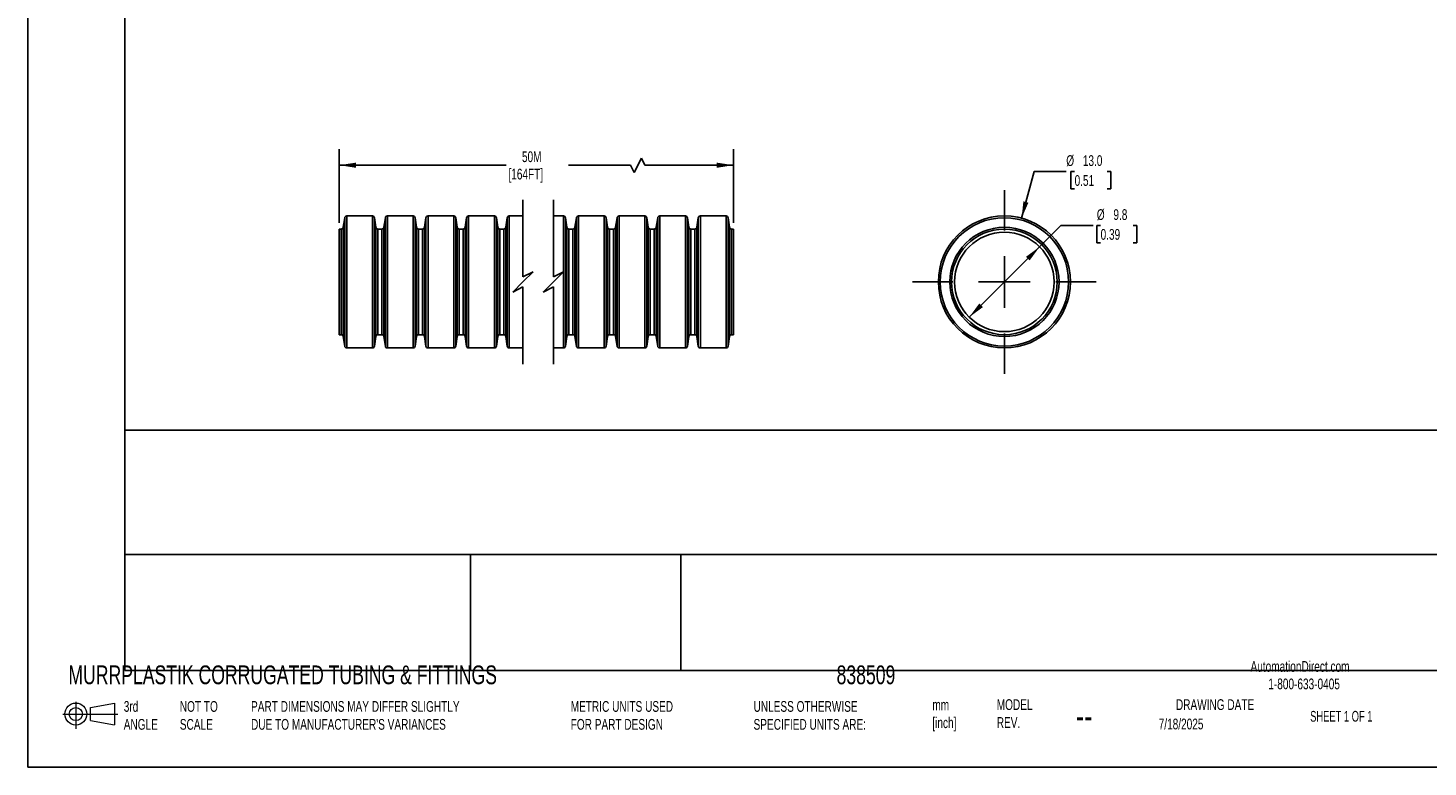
# Model space of a CAD drawing. Header units: millimetres. Extents: x 0 to 419, y 0 to 324.
# Tile 1 of 6: x 0 to 138, y 0 to 73. Entities that reach past the tile are written whole.
import ezdxf

# ---------------------------------------------------------------- set-up
doc = ezdxf.new("R2010")
doc.units = ezdxf.units.MM
doc.header["$LTSCALE"] = 0.5
doc.linetypes.add('CENTERX2', pattern=[20.32, 12.7, -2.54, 2.54, -2.54])
doc.layers.add('CENTER', color=40, linetype='CENTERX2')
doc.layers.add('DIMENSIONS', color=140, linetype='Continuous', lineweight=25)
doc.layers.add('TEXT', color=140, linetype='Continuous', lineweight=25)
doc.styles.add('SLDTEXTSTYLE0', font='TXT', dxfattribs={"width": 0.7})
doc.styles.add('SLDTEXTSTYLE1', font='TXT', dxfattribs={"width": 0.65})
doc.dimstyles.new('SLDDIMSTYLE0', dxfattribs={"dimtxt": 1.079004, "dimasz": 1.651, "dimexe": 0, "dimexo": 0.0625, "dimgap": 0.269751, "dimtad": 0, "dimtih": 1, "dimtoh": 1, "dimdec": 1, "dimrnd": 1e-09, "dimzin": 12, "dimdsep": 46, "dimtxsty": 'SLDTEXTSTYLE0', "dimsah": 1, "dimcen": 0.09, "dimadec": 0, "dimazin": 3, "dimtfac": 1, "dimtdec": 1, "dimtofl": 0, "dimtmove": 0, "dimatfit": 3, "dimfxl": 0, "dimfrac": 2, "dimtolj": 1, "dimtzin": 12, "dimarcsym": 0})
doc.dimstyles.new('SLDDIMSTYLE1', dxfattribs={"dimtxt": 1.079004, "dimasz": 1.651, "dimexe": 0, "dimexo": 0.0625, "dimgap": 0.269751, "dimtad": 0, "dimtih": 1, "dimtoh": 1, "dimdec": 1, "dimrnd": 1e-09, "dimzin": 4, "dimdsep": 46, "dimtxsty": 'SLDTEXTSTYLE0', "dimsah": 1, "dimcen": 0, "dimadec": 0, "dimazin": 1, "dimtfac": 1, "dimtdec": 1, "dimtofl": 0, "dimtmove": 0, "dimatfit": 3, "dimfxl": 0, "dimfrac": 2, "dimtolj": 1, "dimtzin": 12, "dimarcsym": 0})
doc.dimstyles.new('SLDDIMSTYLE2', dxfattribs={"dimtxt": 1.079004, "dimasz": 1.651, "dimexe": 0, "dimexo": 0.0625, "dimgap": 0.269751, "dimtad": 0, "dimtih": 1, "dimtoh": 1, "dimdec": 1, "dimrnd": 1e-09, "dimzin": 12, "dimdsep": 46, "dimtxsty": 'SLDTEXTSTYLE0', "dimsah": 1, "dimcen": 0, "dimadec": 0, "dimazin": 3, "dimtfac": 1, "dimtdec": 1, "dimtofl": 0, "dimtmove": 0, "dimatfit": 3, "dimfxl": 0, "dimfrac": 2, "dimtolj": 1, "dimtzin": 12, "dimarcsym": 0})

# ---------------------------------------------------------------- blocks, each defined once
blk = doc.blocks.new('Block11')
at = {"color": 7, "linetype": 'Continuous', "lineweight": 18}
for p, q in [((0, 1.44), (5.44, 1.44)), ((1.29, 2.66), (1.29, 0)), ((2.74, 2.08), (5.09, 2.52)), ((2.74, 0.8), (2.74, 2.08)), ((5.09, 2.52), (5.09, 0.37)), ((2.74, 0.8), (5.09, 0.37))]:
    blk.add_line(p, q, dxfattribs=at)
for radius in [1.08, 0.643]:
    blk.add_circle((1.29, 1.44), radius, dxfattribs=at)
blk = doc.blocks.new('Block12')
at = {"color": 7, "linetype": 'Continuous'}
blk.add_blockref('Block11', (0, 0), dxfattribs=at)
blk = doc.blocks.new('_D')
at = {"layer": 'DIMENSIONS'}
for p, q in [((30.64, 53.62), (30.64, 60.87)), ((69.45, 53.62), (69.45, 60.87)), ((30.64, 59.29), (47.06, 59.29)), ((59.33, 59.29), (53.2, 59.29)), ((59.68, 58.58), (59.33, 59.29)), ((60.39, 59.99), (59.68, 58.58)), ((60.74, 59.29), (60.39, 59.99)), ((69.45, 59.29), (60.74, 59.29))]:
    blk.add_line(p, q, dxfattribs=at)
for points in [[(30.64, 59.29), (32.3, 59.03), (32.3, 59.54)], [(69.45, 59.29), (67.8, 59.54), (67.8, 59.03)]]:
    blk.add_solid(points, dxfattribs=at)
at = {"layer": 'DIMENSIONS', "char_height": 1.058, "attachment_point": 1, "style": 'SLDTEXTSTYLE0'}
for s, insert in [('50M', (48.63, 60.65)), ('[164FT]', (47.3, 58.94))]:
    blk.add_mtext(s, dxfattribs=dict(at, insert=insert))
blk = doc.blocks.new('_D_1')
at = {"layer": 'DIMENSIONS'}
for p, q in [((97.81, 54.06), (99.04, 58.66)), ((99.04, 58.66), (102.21, 58.66)), ((103.03, 58.66), (102.67, 58.66)), ((102.67, 58.66), (102.67, 56.95)), ((106.24, 58.66), (106.6, 58.66)), ((106.6, 58.66), (106.6, 56.95)), ((102.67, 56.95), (103.03, 56.95)), ((106.6, 56.95), (106.24, 56.95))]:
    blk.add_line(p, q, dxfattribs=at)
blk.add_solid([(97.81, 54.06), (98.48, 55.59), (97.99, 55.73)], dxfattribs=at)
at = {"layer": 'DIMENSIONS', "char_height": 1.058, "attachment_point": 1, "style": 'SLDTEXTSTYLE0'}
for s, insert in [('%%c', (102.21, 60.27)), ('13.0', (103.84, 60.27)), ('0.51', (103.03, 58.31))]:
    blk.add_mtext(s, dxfattribs=dict(at, insert=insert))
blk = doc.blocks.new('_D_2')
at = {"layer": 'DIMENSIONS'}
for p, q in [((99.59, 51.25), (101.69, 53.35)), ((101.69, 53.35), (104.86, 53.35)), ((105.59, 53.35), (105.22, 53.35)), ((105.22, 53.35), (105.22, 51.63)), ((108.79, 53.35), (109.15, 53.35)), ((109.15, 53.35), (109.15, 51.63)), ((92.66, 44.32), (99.59, 51.25)), ((105.22, 51.63), (105.59, 51.63)), ((109.15, 51.63), (108.79, 51.63))]:
    blk.add_line(p, q, dxfattribs=at)
for points in [[(99.59, 51.25), (98.24, 50.26), (98.6, 49.9)], [(92.66, 44.32), (94.01, 45.31), (93.65, 45.67)]]:
    blk.add_solid(points, dxfattribs=at)
at = {"layer": 'DIMENSIONS', "char_height": 1.058, "attachment_point": 1, "style": 'SLDTEXTSTYLE0'}
for s, insert in [('%%c', (105.22, 54.95)), ('9.8', (106.85, 54.95)), ('0.39', (105.59, 53))]:
    blk.add_mtext(s, dxfattribs=dict(at, insert=insert))
blk = doc.blocks.new('SW_CENTERMARKSYMBOL_0')
at = {"layer": 'CENTER', "color": 0}
for p, q in [((0, 5.08), (0, 9.04)), ((0, 0), (0, 2.54)), ((-5.08, 0), (-9.04, 0)), ((0, 0), (-2.54, 0)), ((0, 0), (0, -2.54)), ((0, 0), (2.54, 0)), ((5.08, 0), (9.04, 0)), ((0, -5.08), (0, -9.04))]:
    blk.add_line(p, q, dxfattribs=at)

msp = doc.modelspace()

# ---------------------------------------------------------------- linework, layer by layer
at = {"color": 7, "linetype": 'Continuous'}
for p in [(0, 323.85), (419.1, 0)]:
    msp.add_line(p, (0, 0), dxfattribs=at)
for p, q in [((31.18, 54.1), (31.04, 53.17)), ((31.18, 54.1), (31.18, 41.47)), ((33.91, 54.29), (31.38, 54.29)), ((31.38, 54.29), (31.38, 41.29)), ((33.91, 54.29), (33.91, 41.29)), ((34.25, 53.17), (34.11, 54.1)), ((34.11, 54.1), (34.11, 41.47)), ((35.18, 54.1), (35.04, 53.17)), ((35.18, 54.1), (35.18, 41.47)), ((37.91, 54.29), (35.38, 54.29)), ((35.38, 54.29), (35.38, 41.29)), ((37.91, 54.29), (37.91, 41.29)), ((38.25, 53.17), (38.11, 54.1)), ((38.11, 54.1), (38.11, 41.47)), ((39.18, 54.1), (39.03, 53.17)), ((39.18, 54.1), (39.18, 41.47)), ((41.91, 54.29), (39.38, 54.29)), ((39.38, 54.29), (39.38, 41.29)), ((41.91, 54.29), (41.91, 41.29)), ((42.25, 53.17), (42.11, 54.1)), ((42.11, 54.1), (42.11, 41.47)), ((43.18, 54.1), (43.03, 53.17)), ((43.18, 54.1), (43.18, 41.47)), ((45.91, 54.29), (43.38, 54.29)), ((43.38, 54.29), (43.38, 41.29)), ((45.91, 54.29), (45.91, 41.29)), ((46.25, 53.17), (46.11, 54.1)), ((46.11, 54.1), (46.11, 41.47)), ((47.18, 54.1), (47.03, 53.17)), ((47.18, 54.1), (47.18, 41.47)), ((48.72, 54.29), (47.38, 54.29)), ((47.38, 54.29), (47.38, 41.29)), ((52.72, 54.29), (51.72, 54.29)), ((52.72, 54.29), (52.72, 41.29)), ((53.06, 53.17), (52.92, 54.1)), ((52.92, 54.1), (52.92, 41.47)), ((53.99, 54.1), (53.85, 53.17)), ((53.99, 54.1), (53.99, 41.47)), ((56.72, 54.29), (54.19, 54.29)), ((54.19, 54.29), (54.19, 41.29)), ((56.72, 54.29), (56.72, 41.29)), ((57.06, 53.17), (56.92, 54.1)), ((56.92, 54.1), (56.92, 41.47)), ((57.99, 54.1), (57.85, 53.17)), ((57.99, 54.1), (57.99, 41.47)), ((60.72, 54.29), (58.19, 54.29)), ((58.19, 54.29), (58.19, 41.29)), ((60.72, 54.29), (60.72, 41.29)), ((61.06, 53.17), (60.92, 54.1)), ((60.92, 54.1), (60.92, 41.47)), ((61.99, 54.1), (61.85, 53.17)), ((61.99, 54.1), (61.99, 41.47)), ((64.72, 54.29), (62.19, 54.29)), ((62.19, 54.29), (62.19, 41.29)), ((64.72, 54.29), (64.72, 41.29)), ((65.06, 53.17), (64.92, 54.1)), ((64.92, 54.1), (64.92, 41.47)), ((65.99, 54.1), (65.84, 53.17)), ((65.99, 54.1), (65.99, 41.47)), ((68.72, 54.29), (66.19, 54.29)), ((66.19, 54.29), (66.19, 41.29)), ((68.72, 54.29), (68.72, 41.29)), ((69.06, 53.17), (68.92, 54.1)), ((68.92, 54.1), (68.92, 41.47)), ((30.84, 52.99), (30.64, 52.99)), ((30.64, 52.99), (30.64, 42.59)), ((30.84, 52.99), (30.84, 42.59)), ((31.04, 53.17), (31.04, 42.4)), ((34.25, 53.17), (34.25, 42.4)), ((34.84, 52.99), (34.45, 52.99)), ((34.45, 52.99), (34.45, 42.59)), ((34.84, 52.99), (34.84, 42.59)), ((35.04, 53.17), (35.04, 42.4)), ((38.25, 53.17), (38.25, 42.4)), ((38.84, 52.99), (38.45, 52.99)), ((38.45, 52.99), (38.45, 42.59)), ((38.84, 52.99), (38.84, 42.59)), ((39.03, 53.17), (39.03, 42.4)), ((42.25, 53.17), (42.25, 42.4)), ((42.84, 52.99), (42.45, 52.99)), ((42.45, 52.99), (42.45, 42.59)), ((42.84, 52.99), (42.84, 42.59)), ((43.03, 53.17), (43.03, 42.4)), ((46.25, 53.17), (46.25, 42.4)), ((46.84, 52.99), (46.45, 52.99)), ((46.45, 52.99), (46.45, 42.59)), ((46.84, 52.99), (46.84, 42.59)), ((47.03, 53.17), (47.03, 42.4)), ((53.06, 53.17), (53.06, 42.4)), ((53.65, 52.99), (53.26, 52.99)), ((53.26, 52.99), (53.26, 42.59)), ((53.65, 52.99), (53.65, 42.59)), ((53.85, 53.17), (53.85, 42.4)), ((57.06, 53.17), (57.06, 42.4)), ((57.65, 52.99), (57.26, 52.99)), ((57.26, 52.99), (57.26, 42.59)), ((57.65, 52.99), (57.65, 42.59)), ((57.85, 53.17), (57.85, 42.4)), ((61.06, 53.17), (61.06, 42.4)), ((61.65, 52.99), (61.26, 52.99)), ((61.26, 52.99), (61.26, 42.59)), ((61.65, 52.99), (61.65, 42.59)), ((61.85, 53.17), (61.85, 42.4)), ((65.06, 53.17), (65.06, 42.4)), ((65.65, 52.99), (65.26, 52.99)), ((65.26, 52.99), (65.26, 42.59)), ((65.65, 52.99), (65.65, 42.59)), ((65.84, 53.17), (65.84, 42.4)), ((69.06, 53.17), (69.06, 42.4)), ((69.45, 52.99), (69.26, 52.99)), ((69.26, 52.99), (69.26, 42.59)), ((69.45, 52.99), (69.45, 42.59)), ((30.64, 42.59), (30.84, 42.59)), ((31.04, 42.4), (31.18, 41.47)), ((34.11, 41.47), (34.25, 42.4)), ((34.45, 42.59), (34.84, 42.59)), ((35.04, 42.4), (35.18, 41.47)), ((38.11, 41.47), (38.25, 42.4)), ((38.45, 42.59), (38.84, 42.59)), ((39.03, 42.4), (39.18, 41.47)), ((42.11, 41.47), (42.25, 42.4)), ((42.45, 42.59), (42.84, 42.59)), ((43.03, 42.4), (43.18, 41.47)), ((46.11, 41.47), (46.25, 42.4)), ((46.45, 42.59), (46.84, 42.59)), ((47.03, 42.4), (47.18, 41.47)), ((52.92, 41.47), (53.06, 42.4)), ((53.26, 42.59), (53.65, 42.59)), ((53.85, 42.4), (53.99, 41.47)), ((56.92, 41.47), (57.06, 42.4)), ((57.26, 42.59), (57.65, 42.59)), ((57.85, 42.4), (57.99, 41.47)), ((60.92, 41.47), (61.06, 42.4)), ((61.26, 42.59), (61.65, 42.59)), ((61.85, 42.4), (61.99, 41.47)), ((64.92, 41.47), (65.06, 42.4)), ((65.26, 42.59), (65.65, 42.59)), ((65.84, 42.4), (65.99, 41.47)), ((68.92, 41.47), (69.06, 42.4)), ((69.26, 42.59), (69.45, 42.59)), ((31.38, 41.29), (33.91, 41.29)), ((35.38, 41.29), (37.91, 41.29)), ((39.38, 41.29), (41.91, 41.29)), ((43.38, 41.29), (45.91, 41.29)), ((47.38, 41.29), (48.72, 41.29)), ((51.72, 41.29), (52.72, 41.29)), ((54.19, 41.29), (56.72, 41.29)), ((58.19, 41.29), (60.72, 41.29)), ((62.19, 41.29), (64.72, 41.29)), ((66.19, 41.29), (68.72, 41.29))]:
    msp.add_line(p, q)
for radius in [6.5, 6.32, 5.38, 5.2, 4.9]:
    msp.add_circle((96.12, 47.79), radius)
for centre, start, end in [((31.38, 54.09), 89.9998, 175.0005), ((33.91, 54.09), 5.0004, 89.9998), ((35.38, 54.09), 90, 175.0001), ((37.91, 54.09), 5.0004, 89.9998), ((39.38, 54.09), 90, 175.0001), ((41.91, 54.09), 4.9999, 90), ((43.38, 54.09), 90, 175.0001), ((45.91, 54.09), 4.9999, 90), ((47.38, 54.09), 90.0002, 174.9998), ((52.72, 54.09), 5, 89.9999), ((54.19, 54.09), 90, 175.0001), ((56.72, 54.09), 4.9999, 90), ((58.19, 54.09), 90, 175.0001), ((60.72, 54.09), 5.0004, 89.9998), ((62.19, 54.09), 90, 175.0001), ((64.72, 54.09), 4.9999, 90), ((66.19, 54.09), 90.0002, 174.9996), ((68.72, 54.09), 5.0004, 89.9998), ((30.84, 53.19), 270, 354.9999), ((34.45, 53.19), 184.9992, 270.0004), ((34.84, 53.19), 269.9998, 355.0003), ((38.45, 53.19), 184.9997, 270.0002), ((38.84, 53.19), 270, 354.9999), ((42.45, 53.19), 184.9997, 270.0002), ((42.84, 53.19), 269.9999, 355.0001), ((46.45, 53.19), 184.9999, 270), ((46.84, 53.19), 269.9998, 355.0002), ((53.26, 53.19), 184.9998, 270.0002), ((53.65, 53.19), 269.9999, 355.0001), ((57.26, 53.19), 184.9999, 270), ((57.65, 53.19), 270.0002, 354.9999), ((61.26, 53.19), 184.9997, 270.0002), ((61.65, 53.19), 270, 354.9999), ((65.26, 53.19), 184.9992, 270.0004), ((65.65, 53.19), 270, 354.9999), ((69.26, 53.19), 185.0001, 270), ((30.84, 42.39), 5.0001, 90), ((31.38, 41.49), 184.9995, 270.0002), ((33.91, 41.49), 270.0002, 354.9996), ((34.45, 42.39), 89.9996, 175.0008), ((34.84, 42.39), 4.9997, 90.0002), ((35.38, 41.49), 184.9999, 270), ((37.91, 41.49), 270.0002, 354.9996), ((38.45, 42.39), 89.9998, 175.0003), ((38.84, 42.39), 5.0001, 90), ((39.38, 41.49), 184.9999, 270), ((41.91, 41.49), 270, 355.0001), ((42.45, 42.39), 89.9998, 175.0003), ((42.84, 42.39), 4.9999, 90.0001), ((43.38, 41.49), 184.9999, 270), ((45.91, 41.49), 270, 355.0001), ((46.45, 42.39), 90, 175.0001), ((46.84, 42.39), 4.9998, 90.0002), ((47.38, 41.49), 185.0002, 269.9998), ((52.72, 41.49), 270.0001, 355), ((53.26, 42.39), 89.9998, 175.0002), ((53.65, 42.39), 4.9999, 90.0001), ((54.19, 41.49), 184.9999, 270), ((56.72, 41.49), 270, 355.0001), ((57.26, 42.39), 90, 175.0001), ((57.65, 42.39), 5.0001, 89.9998), ((58.19, 41.49), 184.9999, 270), ((60.72, 41.49), 270.0002, 354.9996), ((61.26, 42.39), 89.9998, 175.0003), ((61.65, 42.39), 5.0001, 90), ((62.19, 41.49), 184.9999, 270), ((64.72, 41.49), 270, 355.0001), ((65.26, 42.39), 89.9996, 175.0008), ((65.65, 42.39), 5.0001, 90), ((66.19, 41.49), 185.0004, 269.9998), ((68.72, 41.49), 270.0002, 354.9996), ((69.26, 42.39), 90, 174.9999)]:
    msp.add_arc(centre, 0.2, start, end)
at = {"layer": 'DIMENSIONS', "color": 140}
for p, q in [((48.72, 55.87), (48.72, 48.29)), ((51.72, 55.87), (51.72, 48.29)), ((48.72, 48.29), (49.72, 48.79)), ((49.72, 48.79), (48.72, 47.79)), ((51.72, 48.29), (52.72, 48.79)), ((52.72, 48.79), (51.72, 47.79)), ((48.72, 47.79), (47.72, 46.79)), ((47.72, 46.79), (48.72, 47.29)), ((48.72, 47.29), (48.72, 39.7)), ((51.72, 47.79), (50.72, 46.79)), ((50.72, 46.79), (51.72, 47.29)), ((51.72, 47.29), (51.72, 39.7))]:
    msp.add_line(p, q, dxfattribs=at)
at = {"layer": 'TEXT'}
for p, q in [((9.52, 314.32), (9.52, 9.52)), ((409.57, 33.19), (9.52, 33.19)), ((409.57, 20.95), (9.52, 20.95)), ((43.57, 20.95), (43.57, 9.52)), ((64.26, 20.95), (64.26, 9.52)), ((9.52, 9.52), (409.57, 9.52))]:
    msp.add_line(p, q, dxfattribs=at)

# ---------------------------------------------------------------- block references
at = {"layer": 'CENTER'}
msp.add_blockref('SW_CENTERMARKSYMBOL_0', (96.12, 47.79), dxfattribs=at)
at = {"layer": 'TEXT'}
msp.add_blockref('Block12', (3.42, 3.78), dxfattribs=at)

# ---------------------------------------------------------------- texts
at = {"color": 179, "linetype": 'Continuous', "lineweight": 18, "char_height": 1.0583, "attachment_point": 1, "style": 'SLDTEXTSTYLE0'}
for s, insert in [('AutomationDirect.com', (120.35, 10.44)), ('1-800-633-0405', (122.1, 8.72))]:
    msp.add_mtext(s, dxfattribs=dict(at, insert=insert))
at = {"layer": 'TEXT'}
for s, insert, char_height, attachment_point, style in [('MURRPLASTIK CORRUGATED TUBING & FITTINGS', (3.98, 10.01), 1.8521, 1, 'SLDTEXTSTYLE0'), ('838509', (79.6, 10.01), 1.852, 1, 'SLDTEXTSTYLE0'), ('3rd^JANGLE', (9.43, 6.5), 1.058, 1, 'SLDTEXTSTYLE0'), ('NOT TO^JSCALE', (14.95, 6.5), 1.0583, 1, 'SLDTEXTSTYLE0'), ("PART DIMENSIONS MAY DIFFER SLIGHTLY ^JDUE TO MANUFACTURER'S VARIANCES", (21.96, 6.5), 1.0583, 1, 'SLDTEXTSTYLE0'), ('METRIC UNITS USED ^JFOR PART DESIGN', (53.43, 6.5), 1.0583, 1, 'SLDTEXTSTYLE0'), ('UNLESS OTHERWISE ^JSPECIFIED UNITS ARE:', (71.43, 6.5), 1.0583, 1, 'SLDTEXTSTYLE0'), ('mm^J[inch]', (89.03, 6.66), 1.058, 1, 'SLDTEXTSTYLE0'), ('MODEL ^JREV.', (95.37, 6.68), 1.0583, 1, 'SLDTEXTSTYLE0'), ('DRAWING DATE', (116.86, 6.68), 1.0583, 2, 'SLDTEXTSTYLE0'), ('SHEET 1 OF 1', (126.22, 5.53), 1.0583, 1, 'SLDTEXTSTYLE1'), ('--', (103.15, 6.37), 2.646, 1, 'SLDTEXTSTYLE0'), ('7/18/2025', (111.31, 4.77), 1.058, 1, 'SLDTEXTSTYLE0')]:
    msp.add_mtext(s, dxfattribs=dict(at, insert=insert, char_height=char_height, attachment_point=attachment_point, style=style))

# ---------------------------------------------------------------- dimensions: what is measured, and where the dimension line sits
at = {"layer": 'DIMENSIONS'}
dim = msp.add_linear_dim(base=(69.45, 59.29), p1=(30.64, 52.99), p2=(69.45, 52.99), text='50M\\P[164FT]', dimstyle='SLDDIMSTYLE0', dxfattribs=at)
dim.commit()
dim.dimension.update_dxf_attribs({"geometry": '_D', "text_midpoint": (50.13, 59.29), "dimtype": 160})
for p1, p2, dimstyle, picture, middle in [((94.44, 41.51), (97.81, 54.06), 'SLDDIMSTYLE1', '_D_1', (104.63, 58.66)), ((99.59, 51.25), (92.66, 44.32), 'SLDDIMSTYLE2', '_D_2', (107.19, 53.35))]:
    dim = msp.add_diameter_dim_2p(p1=p1, p2=p2, dimstyle=dimstyle, dxfattribs=at)
    dim.commit()
    dim.dimension.update_dxf_attribs({"geometry": picture, "text_midpoint": middle, "dimtype": 163})

doc.saveas('drawing.dxf')
